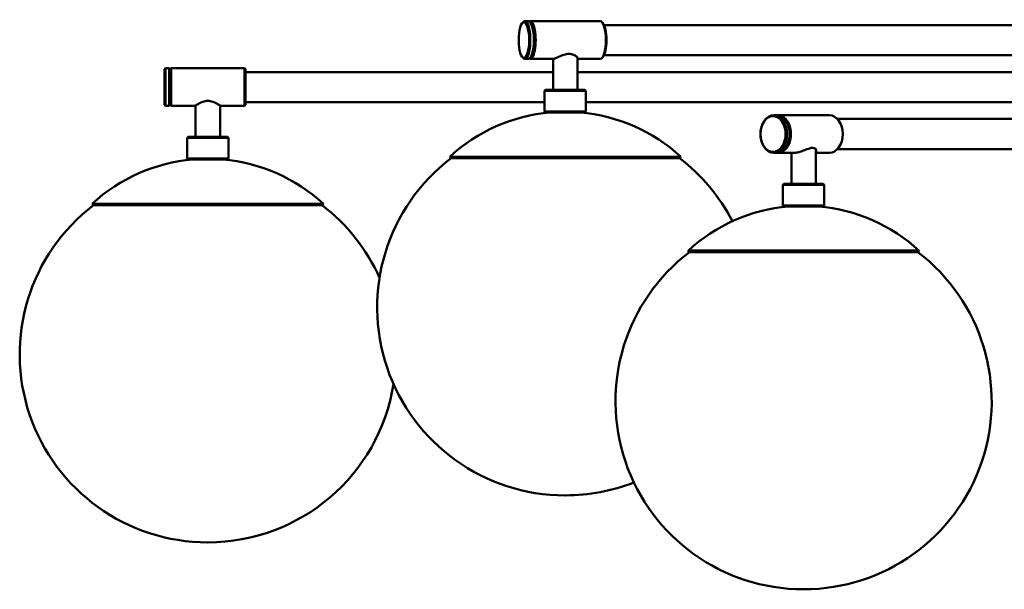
# Model space of a CAD drawing. Header units: millimetres. Extents: x 1622 to 5772, y 904 to 4330.
# Tile 1 of 8: x 1622 to 2146, y 1167 to 1470. Entities that reach past the tile are written whole.
import ezdxf

# ---------------------------------------------------------------- set-up
doc = ezdxf.new("R2010")
doc.units = ezdxf.units.MM
doc.header["$LTSCALE"] = 18
doc.layers.add('Widoczne (ISO)', color=7, linetype='Continuous', lineweight=50)

msp = doc.modelspace()

# ---------------------------------------------------------------- linework, layer by layer
at = {"layer": 'Widoczne (ISO)'}
for p, q in [((1889.04, 1468.38), (1889.47, 1468.85)), ((1890.36, 1469.33), (1892.28, 1469.33)), ((1893.6, 1468.38), (1893.17, 1468.85)), ((1930.53, 1469.33), (1893.23, 1469.33)), ((1931.85, 1468.38), (1931.42, 1468.85)), ((2361.02, 1467.33), (1932.5, 1467.33)), ((1889.04, 1450.29), (1889.47, 1449.81)), ((1890.36, 1449.33), (1892.28, 1449.33)), ((1893.6, 1450.29), (1893.17, 1449.81)), ((1905.42, 1449.33), (1893.23, 1449.33)), ((1905.38, 1449.33), (1905.38, 1432.83)), ((1918.38, 1450.02), (1918.38, 1432.83)), ((1930.53, 1449.33), (1918.38, 1449.33)), ((1931.85, 1450.29), (1931.42, 1449.81)), ((2361.02, 1451.33), (1932.5, 1451.33)), ((1698.64, 1443.83), (1699.14, 1444.33)), ((1698.64, 1424.83), (1698.64, 1443.83)), ((1699.14, 1444.33), (1699.14, 1424.33)), ((1699.14, 1444.33), (1701.14, 1444.33)), ((1701.14, 1424.33), (1701.14, 1444.33)), ((1701.64, 1443.83), (1701.14, 1444.33)), ((1701.64, 1443.83), (1702.14, 1444.33)), ((1701.64, 1443.83), (1701.64, 1424.83)), ((1701.64, 1424.83), (1701.64, 1443.83)), ((1702.14, 1444.33), (1702.14, 1424.33)), ((1741.14, 1444.33), (1702.14, 1444.33)), ((1741.14, 1424.33), (1741.14, 1444.33)), ((1741.64, 1443.83), (1741.14, 1444.33)), ((1741.64, 1443.83), (1741.64, 1424.83)), ((1905.38, 1442.33), (1741.64, 1442.33)), ((2234.56, 1442.33), (1918.38, 1442.33)), ((1901.38, 1432.83), (1900.88, 1432.33)), ((1922.88, 1432.33), (1900.88, 1432.33)), ((1900.88, 1432.33), (1900.88, 1421.33)), ((1901.38, 1432.83), (1922.38, 1432.83)), ((1922.38, 1432.83), (1922.88, 1432.33)), ((1922.88, 1432.33), (1922.88, 1421.33)), ((1900.88, 1426.33), (1741.64, 1426.33)), ((2234.56, 1426.33), (1922.88, 1426.33)), ((1698.64, 1424.83), (1699.14, 1424.33)), ((1699.14, 1424.33), (1701.14, 1424.33)), ((1701.64, 1424.83), (1701.14, 1424.33)), ((1701.64, 1424.83), (1702.14, 1424.33)), ((1714.89, 1424.33), (1702.14, 1424.33)), ((1715.14, 1424.5), (1715.14, 1407.83)), ((1728.14, 1424.5), (1728.14, 1407.83)), ((1741.14, 1424.33), (1728.39, 1424.33)), ((1741.64, 1424.83), (1741.14, 1424.33)), ((1900.88, 1421.33), (1922.88, 1421.33)), ((1901.38, 1420.83), (1900.88, 1421.33)), ((1922.38, 1420.83), (1901.38, 1420.83)), ((1922.38, 1420.83), (1922.88, 1421.33)), ((2022.81, 1419.33), (2024.23, 1419.33)), ((2052.51, 1419.33), (2024.93, 1419.33)), ((2245.88, 1417.33), (2056.75, 1417.33)), ((1711.14, 1407.83), (1710.64, 1407.33)), ((1732.64, 1407.33), (1710.64, 1407.33)), ((1710.64, 1407.33), (1710.64, 1396.33)), ((1711.14, 1407.83), (1732.14, 1407.83)), ((1732.14, 1407.83), (1732.64, 1407.33)), ((1732.64, 1407.33), (1732.64, 1396.33)), ((2022.81, 1399.33), (2024.23, 1399.33)), ((2033.95, 1399.33), (2024.93, 1399.33)), ((2032.22, 1399.33), (2032.22, 1382.83)), ((2045.22, 1401.25), (2045.22, 1382.83)), ((2052.51, 1399.33), (2045.22, 1399.33)), ((2241.38, 1401.33), (2056.75, 1401.33)), ((1710.64, 1396.33), (1732.64, 1396.33)), ((1711.14, 1395.83), (1710.64, 1396.33)), ((1732.14, 1395.83), (1711.14, 1395.83)), ((1732.14, 1395.83), (1732.64, 1396.33)), ((1973.38, 1397.26), (1850.38, 1397.26)), ((1851.05, 1396.51), (1850.38, 1397.26)), ((1972.71, 1396.51), (1851.05, 1396.51)), ((1972.71, 1396.51), (1973.38, 1397.26)), ((2028.22, 1382.83), (2027.72, 1382.33)), ((2049.72, 1382.33), (2027.72, 1382.33)), ((2027.72, 1382.33), (2027.72, 1371.33)), ((2028.22, 1382.83), (2049.22, 1382.83)), ((2049.22, 1382.83), (2049.72, 1382.33)), ((2049.72, 1382.33), (2049.72, 1371.33)), ((1783.14, 1372.26), (1660.14, 1372.26)), ((1660.81, 1371.51), (1660.14, 1372.26)), ((1782.47, 1371.51), (1660.81, 1371.51)), ((1782.47, 1371.51), (1783.14, 1372.26)), ((2027.72, 1371.33), (2049.72, 1371.33)), ((2028.22, 1370.83), (2027.72, 1371.33)), ((2049.22, 1370.83), (2028.22, 1370.83)), ((2049.22, 1370.83), (2049.72, 1371.33)), ((2100.22, 1347.26), (1977.22, 1347.26)), ((1977.89, 1346.51), (1977.22, 1347.26)), ((2099.55, 1346.51), (2100.22, 1347.26)), ((2099.55, 1346.51), (1977.89, 1346.51)), ((1911.77, 1217.03), (1911.99, 1217.03)), ((1721.53, 1192.03), (1721.75, 1192.03)), ((2038.61, 1167.03), (2038.83, 1167.03))]:
    msp.add_line(p, q, dxfattribs=at)
for centre, radius, start, end in [((1911.88, 1330.18), 91, 95.0435, 132.5182), ((1911.88, 1330.18), 91, 47.4818, 84.9565), ((1721.64, 1305.18), 91, 95.0435, 132.5182), ((1721.64, 1305.18), 91, 47.4818, 84.9565), ((1911.77, 1317.03), 100, 127.3648, 270), ((1911.99, 1317.03), 100, 27.3162, 52.6352), ((1721.53, 1292.03), 100, 127.3648, 270), ((1721.75, 1292.03), 100, 24.1027, 52.6352), ((2038.72, 1280.18), 91, 95.0435, 132.5182), ((2038.72, 1280.18), 91, 47.4818, 84.9565), ((2038.61, 1267.03), 100, 127.3648, 270), ((2038.83, 1267.03), 100, 270, 52.6352), ((1721.75, 1292.03), 100, 270, 350.8875), ((1911.99, 1317.03), 100, 270, 291.3482)]:
    msp.add_arc(centre, radius, start, end, dxfattribs=at)
for centre, major_axis, ratio in [((1889.88, 1459.33), (0, -9.5), 0.292372), ((2022.81, 1409.33), (0, 10), 0.707107), ((2022.46, 1409.33), (0, -9.5), 0.707107)]:
    msp.add_ellipse(centre, major_axis=major_axis, ratio=ratio, dxfattribs=at)
for centre, major_axis, ratio, start_param, end_param in [((1890.36, 1459.33), (0, -10), 0.292372, 5.97248, 9.735484), ((1892.28, 1459.33), (0, 10), 0.292372, 3.141593, 6.283185), ((1893.23, 1459.33), (0, -10), 0.292372, 6.118905, 9.589059), ((1892.75, 1459.33), (0, -9.5), 0.292372, 0.310706, 2.830887), ((1892.75, 1459.33), (0, 9.5), 0.292372, 3.452298, 5.97248), ((1930.53, 1459.33), (0, 10), 0.292372, 3.141593, 6.283185), ((1931.01, 1459.33), (0, -9.5), 0.292372, 0.310706, 2.830887), ((2024.23, 1409.33), (0, 10), 0.707107, 3.141593, 6.283185), ((2024.93, 1409.33), (0, -10), 0.707107, 6.233164, 9.474799), ((2052.51, 1409.33), (0, 10), 0.707107, 3.141593, 6.283185)]:
    msp.add_ellipse(centre, major_axis=major_axis, ratio=ratio, start_param=start_param, end_param=end_param, dxfattribs=at)
for points, knots in [([(1905.42, 1449.33), (1905.68, 1449.33), (1906.12, 1449.46), (1907.28, 1449.91), (1907.99, 1450.23), (1909.44, 1450.86), (1910.3, 1451.23), (1912.08, 1451.78), (1913, 1451.95), (1914.7, 1451.95), (1915.52, 1451.78), (1916.89, 1451.23), (1917.45, 1450.86), (1918.22, 1450.23), (1918.5, 1449.91), (1918.68, 1449.47), (1918.6, 1449.35), (1918.38, 1449.33)], [1.060816, 1.060816, 1.060816, 1.060816, 1.324453, 1.324453, 1.58809, 1.58809, 1.854861, 1.854861, 2.121631, 2.121631, 2.388402, 2.388402, 2.655172, 2.655172, 2.91881, 2.91881, 3.166496, 3.166496, 3.166496, 3.166496]), ([(1714.89, 1424.33), (1714.89, 1424.33), (1715.07, 1424.46), (1715.77, 1424.91), (1716.29, 1425.23), (1717.45, 1425.86), (1718.19, 1426.23), (1719.84, 1426.78), (1720.75, 1426.95), (1722.53, 1426.95), (1723.44, 1426.78), (1725.09, 1426.23), (1725.82, 1425.86), (1726.99, 1425.23), (1727.51, 1424.91), (1728.21, 1424.46), (1728.39, 1424.33), (1728.39, 1424.33)], [1.060816, 1.060816, 1.060816, 1.060816, 1.324453, 1.324453, 1.58809, 1.58809, 1.854861, 1.854861, 2.121631, 2.121631, 2.388402, 2.388402, 2.655172, 2.655172, 2.91881, 2.91881, 3.182447, 3.182447, 3.182447, 3.182447]), ([(2033.95, 1399.33), (2034.57, 1399.33), (2035.35, 1399.46), (2037.01, 1399.91), (2037.9, 1400.23), (2039.55, 1400.86), (2040.43, 1401.23), (2042.09, 1401.78), (2042.87, 1401.95), (2044.12, 1401.95), (2044.64, 1401.78), (2045.31, 1401.23), (2045.47, 1400.86), (2045.47, 1400.32), (2045.39, 1400.09), (2045.22, 1399.9)], [1.060816, 1.060816, 1.060816, 1.060816, 1.324453, 1.324453, 1.58809, 1.58809, 1.854861, 1.854861, 2.121631, 2.121631, 2.388402, 2.388402, 2.655172, 2.655172, 2.843823, 2.843823, 2.843823, 2.843823])]:
    msp.add_open_spline(points, degree=3, knots=knots, dxfattribs=at)

doc.saveas('drawing.dxf')
